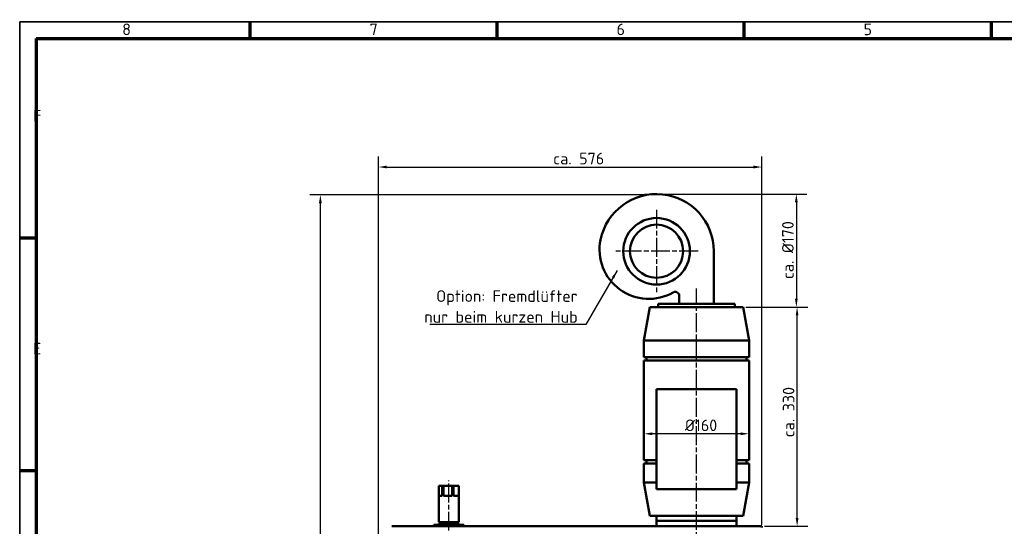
# Model space of a CAD drawing. Header units: millimetres. Extents: x 25 to 2945, y 25 to 2078.
# Tile 2 of 5: x 25 to 1504, y 1317 to 2078. Entities that reach past the tile are written whole.
import ezdxf

# ---------------------------------------------------------------- set-up
doc = ezdxf.new("R2010")
doc.units = ezdxf.units.MM
doc.header["$LTSCALE"] = 5
doc.linetypes.add('CHAIN', pattern=[0.3543, 0.2362, -0.0295, 0.0591, -0.0295])
doc.layers.get('0').update_dxf_attribs({"lineweight": 25})
for name, color, linetype, lineweight in [('Bemaßung (ISO)', 7, 'Continuous', 25), ('Mittellinie (ISO)', 7, 'Continuous', 25), ('Mittelpunktmarkierung (ISO)', 7, 'Continuous', 25), ('Rahmen (ISO)', 7, 'Continuous', 70), ('Sichtbar (ISO)', 7, 'Continuous', 50), ('Skizziergeometrie (ISO)', 7, 'Continuous', 25), ('Symbol (ISO)', 7, 'Continuous', 25)]:
    doc.layers.add(name, color=color, linetype=linetype, lineweight=lineweight)
doc.styles.add('Notiztext (DIN)', font='isocpeur.ttf')
doc.dimstyles.new('Standard (DIN)', dxfattribs={"dimscale": 5, "dimtxt": 3.5, "dimasz": 2.5, "dimexe": 3.175, "dimexo": 0.8, "dimgap": 0.8, "dimtad": 1, "dimdec": 3, "dimrnd": 1e-08, "dimtxsty": 'Notiztext (DIN)', "dimcen": 0.09, "dimdle": 10, "dimclrd": 256, "dimclre": 256, "dimclrt": 256, "dimazin": 2, "dimtfac": 0.571429, "dimtdec": 3, "dimtmove": 0, "dimatfit": 3, "dimfxl": 1, "dimtolj": 1, "dimlwd": -1, "dimlwe": -1, "dimarcsym": 0})
doc.dimstyles.new('Standard - Methode 2a (DIN)$7', dxfattribs={"dimscale": 5, "dimtxt": 3.5, "dimasz": 2.5, "dimexe": 3.175, "dimexo": 0.8, "dimgap": 0.8, "dimtad": 1, "dimtih": 1, "dimtoh": 1, "dimrnd": 1e-08, "dimtxsty": 'Notiztext (DIN)', "dimcen": 0.09, "dimdle": 10, "dimclrd": 256, "dimclre": 256, "dimclrt": 256, "dimazin": 2, "dimtfac": 1, "dimtmove": 0, "dimatfit": 3, "dimfxl": 1, "dimtolj": 1, "dimlwd": -1, "dimlwe": -1, "dimarcsym": 0})

# ---------------------------------------------------------------- blocks, each defined once
blk = doc.blocks.new('Ränder Hagen+Goebel Rahmen')
at = {"layer": 'Rahmen (ISO)', "linetype": 'Continuous', "lineweight": 35}
for q in [(5, 5), (589, 415)]:
    blk.add_line((5, 415), q, dxfattribs=at)
at = {"layer": 'Rahmen (ISO)'}
for p, q in [((74.25, 410), (74.25, 415)), ((148.5, 410), (148.5, 415)), ((222.75, 410), (222.75, 415)), ((297, 410), (297, 415)), ((10, 410), (584, 410)), ((10, 410), (10, 10)), ((10, 350), (5, 350)), ((10, 280), (5, 280))]:
    blk.add_line(p, q, dxfattribs=at)
at = {"layer": 'Symbol (ISO)', "char_height": 3.5, "style": 'Notiztext (DIN)'}
for s, insert, attachment_point in [('8', (37.125, 411), 8), ('7', (111.375, 411), 8), ('6', (185.625, 411), 8), ('5', (259.875, 411), 8), ('F', (9, 385), 7), ('E', (9, 315), 7)]:
    blk.add_mtext(s, dxfattribs=dict(at, insert=insert, attachment_point=attachment_point))
blk = doc.blocks.new('*D8')
at = {"layer": 'Bemaßung (ISO)'}
blk.add_line((1108.5, 1455.8), (975.5, 1455.8), dxfattribs=at)
for points in [[(975.5, 1457.9), (975.5, 1453.8), (963, 1455.8)], [(1108.5, 1457.9), (1108.5, 1453.8), (1121, 1455.8)]]:
    blk.add_solid(points, dxfattribs=at)
at = {"layer": 'Defpoints', "color": 0}
for p in [(963, 1566.2), (963, 1455.8), (1121, 1416.2)]:
    blk.add_point(p, dxfattribs=at)
at = {"layer": 'Bemaßung (ISO)', "insert": (1013.4, 1477.3), "char_height": 17.5, "attachment_point": 1, "style": 'Notiztext (DIN)'}
blk.add_mtext('\\A1; Ø160', dxfattribs=at)
blk = doc.blocks.new('*D13')
at = {"layer": 'Bemaßung (ISO)'}
for p, q in [((564, 1248.7), (564, 1872.7)), ((1140, 1318.7), (1140, 1872.7)), ((576.5, 1856.8), (1127.5, 1856.8))]:
    blk.add_line(p, q, dxfattribs=at)
for points in [[(576.5, 1858.9), (576.5, 1854.7), (564, 1856.8)], [(1127.5, 1858.9), (1127.5, 1854.7), (1140, 1856.8)]]:
    blk.add_solid(points, dxfattribs=at)
at = {"layer": 'Defpoints', "color": 0}
for p in [(1140, 1856.8), (1140, 1314.7), (564, 1244.7)]:
    blk.add_point(p, dxfattribs=at)
at = {"layer": 'Bemaßung (ISO)', "insert": (826.6, 1878.3), "char_height": 17.5, "attachment_point": 1, "style": 'Notiztext (DIN)'}
blk.add_mtext('\\A1;ca. 576', dxfattribs=at)
blk = doc.blocks.new('*D15')
at = {"layer": 'Bemaßung (ISO)'}
for p, q in [((962.9, 1814.9), (460.9, 1814.9)), ((476.8, 547.2), (476.8, 1802.4)), ((868, 534.7), (460.9, 534.7))]:
    blk.add_line(p, q, dxfattribs=at)
for points in [[(474.7, 1802.4), (478.9, 1802.4), (476.8, 1814.9)], [(474.7, 547.2), (478.9, 547.2), (476.8, 534.7)]]:
    blk.add_solid(points, dxfattribs=at)
at = {"layer": 'Defpoints', "color": 0}
for p in [(476.8, 1814.9), (966.9, 1814.9), (872, 534.7)]:
    blk.add_point(p, dxfattribs=at)
at = {"layer": 'Bemaßung (ISO)', "insert": (455.3, 1161.5), "char_height": 17.5, "attachment_point": 1, "rotation": 90, "style": 'Notiztext (DIN)'}
blk.add_mtext('\\A1; max 1312', dxfattribs=at)
blk = doc.blocks.new('*D19')
at = {"layer": 'Bemaßung (ISO)'}
for p, q in [((1116, 1646.2), (1209, 1646.2)), ((1193.1, 1329.2), (1193.1, 1633.7)), ((1144, 1316.7), (1209, 1316.7))]:
    blk.add_line(p, q, dxfattribs=at)
for points in [[(1191, 1633.7), (1195.2, 1633.7), (1193.1, 1646.2)], [(1191, 1329.2), (1195.2, 1329.2), (1193.1, 1316.7)]]:
    blk.add_solid(points, dxfattribs=at)
at = {"layer": 'Defpoints', "color": 0}
for p in [(1112, 1646.2), (1193.1, 1646.2), (1140, 1316.7)]:
    blk.add_point(p, dxfattribs=at)
at = {"layer": 'Bemaßung (ISO)', "insert": (1171.6, 1439.4), "char_height": 17.5, "attachment_point": 1, "rotation": 90, "style": 'Notiztext (DIN)'}
blk.add_mtext('\\A1; ca. 330', dxfattribs=at)
blk = doc.blocks.new('*D20')
at = {"layer": 'Bemaßung (ISO)'}
for p, q in [((968, 1816.2), (1207.8, 1816.2)), ((1192, 1803.7), (1192, 1658.7)), ((1116, 1646.2), (1207.8, 1646.2))]:
    blk.add_line(p, q, dxfattribs=at)
for points in [[(1189.9, 1803.7), (1194, 1803.7), (1192, 1816.2)], [(1189.9, 1658.7), (1194, 1658.7), (1192, 1646.2)]]:
    blk.add_solid(points, dxfattribs=at)
at = {"layer": 'Defpoints', "color": 0}
for p in [(964, 1816.2), (1112, 1646.2), (1192, 1646.2)]:
    blk.add_point(p, dxfattribs=at)
at = {"layer": 'Bemaßung (ISO)', "insert": (1170.5, 1688.3), "char_height": 17.5, "attachment_point": 1, "rotation": 90, "style": 'Notiztext (DIN)'}
blk.add_mtext('\\A1;ca. Ø170', dxfattribs=at)

msp = doc.modelspace()

# ---------------------------------------------------------------- linework, layer by layer
at = {"layer": 'Mittellinie (ISO)', "linetype": 'CHAIN', "ltscale": 23.990969}
for p, q in [((1041.9655, 1226.2897), (1041.9655, 1674.2484)), ((669.9655, 1310.2173), (669.9655, 1385.6404))]:
    msp.add_line(p, q, dxfattribs=at)
at = {"layer": 'Mittelpunktmarkierung (ISO)', "linetype": 'CHAIN', "ltscale": 23.990969}
for p, q in [((981.9655, 1792.6794), (981.9655, 1667.6794)), ((1044.4655, 1730.1794), (919.4655, 1730.1794))]:
    msp.add_line(p, q, dxfattribs=at)
at = {"layer": 'Sichtbar (ISO)'}
for p, q in [((1067.9655, 1651.1794), (1067.9655, 1730.1794)), ((1015.9655, 1663.1794), (1015.9655, 1651.1794)), ((971.9655, 1646.1794), (962.9655, 1596.1794)), ((984.4655, 1646.1794), (971.9655, 1646.1794)), ((989.4655, 1651.1794), (984.4655, 1651.1794)), ((984.4655, 1651.1794), (984.4655, 1646.1794)), ((989.4655, 1646.1794), (984.4655, 1646.1794)), ((989.4655, 1651.1794), (1094.4655, 1651.1794)), ((989.4655, 1646.1794), (1002.0437, 1646.1794)), ((1081.8873, 1646.1794), (1002.0437, 1646.1794)), ((1081.8873, 1646.1794), (1094.4655, 1646.1794)), ((1099.4655, 1651.1794), (1094.4655, 1651.1794)), ((1099.4655, 1646.1794), (1094.4655, 1646.1794)), ((1099.4655, 1651.1794), (1099.4655, 1646.1794)), ((1111.9655, 1646.1794), (1099.4655, 1646.1794)), ((1111.9655, 1646.1794), (1120.9655, 1596.1794)), ((1120.9655, 1596.1794), (962.9655, 1596.1794)), ((962.9655, 1571.1794), (962.9655, 1596.1794)), ((1120.9655, 1571.1794), (1120.9655, 1596.1794)), ((1120.9655, 1571.1794), (962.9655, 1571.1794)), ((966.9655, 1566.1794), (966.9655, 1571.1794)), ((1116.9655, 1566.1794), (1116.9655, 1571.1794)), ((1120.9655, 1566.1794), (962.9655, 1566.1794)), ((962.9655, 1416.1794), (962.9655, 1566.1794)), ((1120.9655, 1416.1794), (1120.9655, 1566.1794)), ((981.9655, 1522.7173), (1101.9655, 1522.7173)), ((981.9655, 1372.7173), (981.9655, 1522.7173)), ((1101.9655, 1522.7173), (1101.9655, 1372.7173)), ((981.9655, 1416.1794), (962.9655, 1416.1794)), ((981.9655, 1411.1794), (962.9655, 1411.1794)), ((962.9655, 1382.7173), (962.9655, 1411.1794)), ((966.9655, 1411.1794), (966.9655, 1416.1794)), ((1120.9655, 1416.1794), (1101.9655, 1416.1794)), ((1120.9655, 1411.1794), (1101.9655, 1411.1794)), ((1116.9655, 1411.1794), (1116.9655, 1416.1794)), ((1120.9655, 1382.7173), (1120.9655, 1411.1794)), ((654.9909, 1377.7173), (659.9968, 1377.7173)), ((654.9909, 1362.7173), (654.9909, 1377.7173)), ((659.9968, 1377.7173), (659.9968, 1362.7173)), ((661.7228, 1377.7173), (659.9968, 1377.7173)), ((661.7228, 1377.7173), (674.6878, 1377.7173)), ((661.7228, 1362.7173), (661.7228, 1377.7173)), ((674.6878, 1377.7173), (674.6878, 1362.7173)), ((676.6974, 1377.7173), (674.6878, 1377.7173)), ((676.6974, 1377.7173), (684.6565, 1377.7173)), ((676.6974, 1362.7173), (676.6974, 1377.7173)), ((684.6565, 1377.7173), (684.6565, 1362.7173)), ((684.9401, 1377.7173), (684.6565, 1377.7173)), ((684.9401, 1362.7173), (684.9401, 1377.7173)), ((981.9655, 1382.7173), (962.9655, 1382.7173)), ((971.7819, 1332.7173), (962.9655, 1382.7173)), ((1120.9655, 1382.7173), (1101.9655, 1382.7173)), ((1112.1492, 1332.7173), (1120.9655, 1382.7173)), ((654.9655, 1362.7173), (659.9968, 1362.7173)), ((654.9655, 1322.7173), (654.9655, 1362.7173)), ((661.7228, 1362.7173), (674.6878, 1362.7173)), ((676.6974, 1362.7173), (684.6565, 1362.7173)), ((684.9401, 1362.7173), (684.9655, 1362.7173)), ((684.9655, 1322.7173), (684.9655, 1362.7173)), ((1101.9655, 1372.7173), (981.9655, 1372.7173)), ((1112.1492, 1332.7173), (971.7819, 1332.7173)), ((981.9655, 1324.7173), (981.9655, 1332.7173)), ((1101.9655, 1324.7173), (1101.9655, 1332.7173)), ((1139.9655, 1316.7173), (583.9655, 1316.7173)), ((692.4655, 1318.7173), (647.4655, 1318.7173)), ((647.4655, 1316.7173), (647.4655, 1318.7173)), ((684.9655, 1322.7173), (654.9655, 1322.7173)), ((684.9655, 1320.7173), (654.9655, 1320.7173)), ((654.9655, 1318.7173), (654.9655, 1320.7173)), ((656.9655, 1320.7173), (656.9655, 1322.7173)), ((682.9655, 1320.7173), (682.9655, 1322.7173)), ((684.9655, 1318.7173), (684.9655, 1320.7173)), ((692.4655, 1316.7173), (692.4655, 1318.7173)), ((1101.9655, 1324.7173), (981.9655, 1324.7173)), ((981.9655, 1316.7173), (981.9655, 1324.7173)), ((1101.9655, 1316.7173), (1101.9655, 1324.7173)), ((1139.9655, 1316.7173), (1139.9655, 1314.7173))]:
    msp.add_line(p, q, dxfattribs=at)
for radius in [50, 40]:
    msp.add_circle((981.9655, 1730.1794), radius, dxfattribs=at)
for centre, radius, start, end in [((981.9655, 1730.1794), 86, 0, 168.3445917), ((970.213, 1732.6037), 74, 168.3445917, 299.7955822), ((1009.9655, 1663.1794), 6, 0, 119.7955822)]:
    msp.add_arc(centre, radius, start, end, dxfattribs=at)
at = {"layer": 'Skizziergeometrie (ISO)'}
msp.add_line((963.9534, 1816.1794), (1004.9534, 1816.1794), dxfattribs=at)

# ---------------------------------------------------------------- block references
at = {"xscale": 5, "yscale": 5, "zscale": 5}
msp.add_blockref('Ränder Hagen+Goebel Rahmen', (0, 0), dxfattribs=at)

# ---------------------------------------------------------------- texts
at = {"layer": 'Symbol (ISO)', "insert": (863.3939, 1622.8493), "char_height": 17.5, "width": 236.068492, "attachment_point": 9, "line_spacing_factor": 1.068348, "style": 'Notiztext (DIN)'}
msp.add_mtext('{Option: Fremdlüfter \\Pnur beim kurzen Hub}', dxfattribs=at)

# ---------------------------------------------------------------- dimensions: what is measured, and where the dimension line sits
at = {"layer": 'Bemaßung (ISO)'}
for base, p1, p2, angle, text, override, picture, middle in [((1139.9655, 1856.7899), (563.9655, 1244.7173), (1139.9655, 1314.7173), 180, 'ca. <>', {"dimdec": 3, "dimtp": 0, "dimtm": 0, "dimtdec": 3, "dimatfit": 2}, '*D13', (862.431, 1856.7899)), ((476.7687, 1814.8516), (872.0461, 534.7173), (966.9118, 1814.8516), 90, ' max 1312', {"dimdec": 3, "dimtp": 0, "dimtm": 0, "dimtdec": 3, "dimatfit": 2}, '*D15', (476.7687, 1212.2287)), ((1191.9655, 1646.1794), (963.9534, 1816.1794), (1111.9655, 1646.1794), 90, 'ca. Ø<>', {"dimdec": 3, "dimtp": 0, "dimtm": 0, "dimtdec": 3, "dimatfit": 2}, '*D20', (1191.9655, 1731.1794)), ((1193.0827, 1646.1794), (1139.9655, 1316.7173), (1111.9655, 1646.1794), 90, ' ca. 330', {"dimdec": 3, "dimtp": 0, "dimtm": 0, "dimtdec": 3, "dimatfit": 2}, '*D19', (1193.0827, 1481.4483)), ((962.9655, 1455.8347), (1120.9655, 1416.1794), (962.9655, 1566.1794), 180, ' Ø160', {"dimdec": 3, "dimse1": 1, "dimse2": 1, "dimtp": 0, "dimtm": 0, "dimtdec": 3, "dimatfit": 2}, '*D8', (1043.1995, 1455.8347))]:
    dim = msp.add_linear_dim(base=base, p1=p1, p2=p2, angle=angle, text=text, dimstyle='Standard (DIN)', override=override, dxfattribs=at)
    dim.commit()
    dim.dimension.update_dxf_attribs({"geometry": picture, "text_midpoint": middle, "dimtype": 160})

# ---------------------------------------------------------------- leaders
at = {"layer": 'Symbol (ISO)', "annotation_type": 0, "has_hookline": 1, "hookline_direction": 1, "text_width": 222.25}
msp.add_leader([(922.775, 1701.133), (875.8939, 1619.9326), (863.3939, 1619.9326)], dimstyle='Standard - Methode 2a (DIN)$7', override={"dimgap": 0, "dimtad": 1}, dxfattribs=at)

doc.saveas('drawing.dxf')
